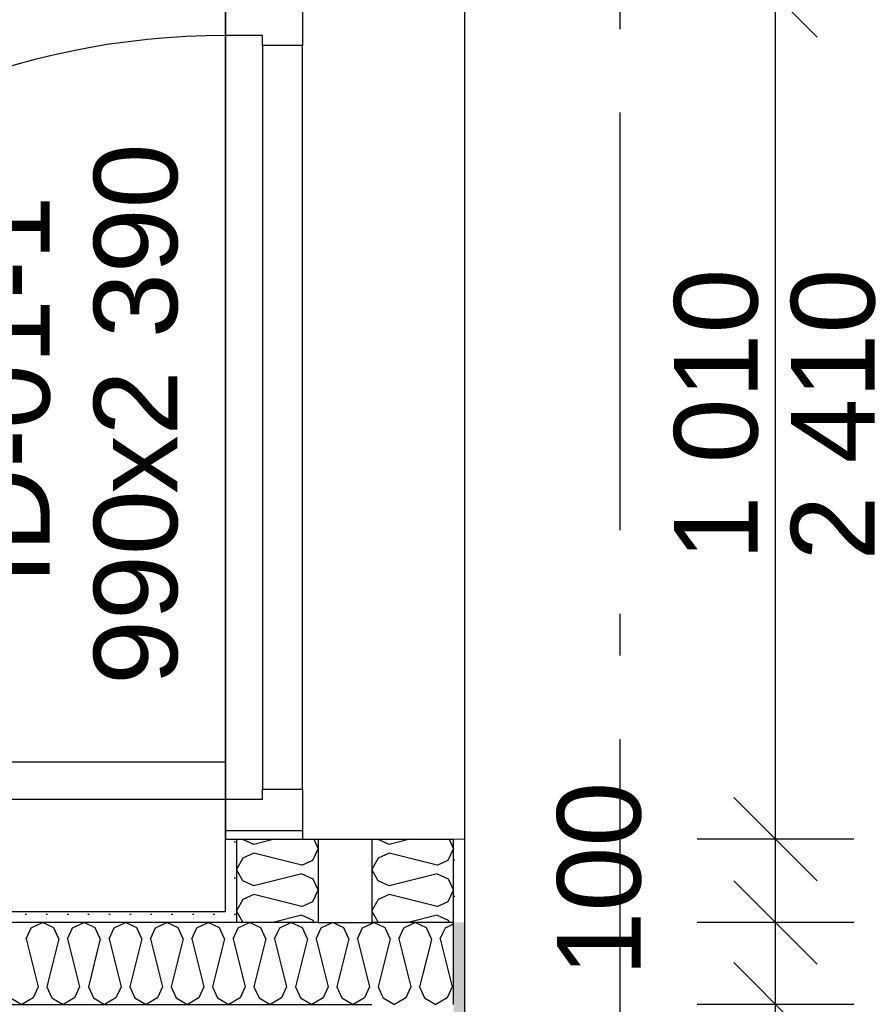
# Model space of a CAD drawing. Header units: millimetres. Extents: x -150 to 340931, y -1115 to 365939.
# Tile 162 of 253: x 297518 to 298525, y 354270 to 355448. Entities that reach past the tile are written whole.
import ezdxf
from ezdxf.enums import TextEntityAlignment as Align

# ---------------------------------------------------------------- set-up
doc = ezdxf.new("R2010")
doc.units = ezdxf.units.MM
doc.header["$LTSCALE"] = 0.5
doc.header["$MEASUREMENT"] = 0
doc.linetypes.add('Akselinje', pattern=[1500, 1000, -200, 100, -200])
doc.linetypes.add('PLINE', pattern=[0])
doc.layers.add('236- Innvendig kledning og overflate(Nye konstruksjoner)', color=7, linetype='Continuous', lineweight=0)
for name, color, linetype in [('242- Ikke-bærende innervegger (Skravur)(Nye konstruksjoner)', 7, 'Continuous'), ('242- Ikke-bærende innervegger(Nye konstruksjoner)', 7, 'Continuous'), ('244- Vinduer_ dører_ foldevegger(Nye konstruksjoner)', 7, 'Continuous'), ('82-- Modullinjer(Nye konstruksjoner)', 7, 'Continuous'), ('842-M___1_50 Målsetting bygning(Nye konstruksjoner)', 7, 'Continuous'), ('852- Teknisk_symbolsk informasjon_ bygning(Nye konstruksjoner)', 7, 'Continuous'), ('862- M___Nettoareal(Nye konstruksjoner)', 7, 'Continuous'), ('862- M___Nettoareal(Polylinje)(Nye konstruksjoner)', 7, 'Continuous'), ('862- M___Nettoareal(Tekst)(Nye konstruksjoner)', 7, 'Continuous')]:
    doc.layers.add(name, color=color, linetype=linetype)
doc.styles.add('GENERATED_STYLE_1', font='txt')
doc.styles.add('GENERATED_STYLE_3', font='arial.ttf')
doc.styles.add('GENERATED_STYLE_5', font='arial.ttf')
doc.dimstyles.new('GENERATED_STYLE__1', dxfattribs={"dimtxt": 100, "dimasz": 95, "dimexe": 0.18, "dimexo": 0.0625, "dimgap": 0, "dimtad": 1, "dimtih": 1, "dimtoh": 1, "dimdec": 0, "dimzin": 0, "dimdsep": 46, "dimtxsty": 'GENERATED_STYLE_3', "dimblk": 'ARROWHEAD_6', "dimblk1": 'ARROWHEAD_6', "dimblk2": 'ARROWHEAD_6', "dimcen": 0.09, "dimse1": 1, "dimse2": 1, "dimclrd": 256, "dimclre": 256, "dimclrt": 256, "dimadec": 1, "dimazin": 0, "dimtfac": 1, "dimtdec": 4, "dimtmove": 0, "dimatfit": 3, "dimfxl": 1, "dimtolj": 1, "dimtzin": 0, "dimarcsym": 0})
doc.dimstyles.new('GENERATED_STYLE__2', dxfattribs={"dimtxt": 100, "dimasz": 95, "dimexe": 0.18, "dimexo": 0.0625, "dimgap": 0, "dimtad": 1, "dimdec": 0, "dimzin": 0, "dimdsep": 46, "dimtxsty": 'GENERATED_STYLE_3', "dimblk": 'ARROWHEAD_6', "dimblk1": 'ARROWHEAD_6', "dimblk2": 'ARROWHEAD_6', "dimcen": 0.09, "dimse1": 1, "dimse2": 1, "dimclrd": 256, "dimclre": 256, "dimclrt": 256, "dimadec": 1, "dimazin": 0, "dimtfac": 1, "dimtdec": 4, "dimtmove": 0, "dimatfit": 3, "dimfxl": 1, "dimtolj": 1, "dimtzin": 0, "dimarcsym": 0})
doc.dimstyles.new('GENERATED_STYLE__4', dxfattribs={"dimtxt": 100, "dimasz": 95, "dimexe": 0.18, "dimexo": 0.0625, "dimgap": 0, "dimtad": 1, "dimdec": 0, "dimzin": 0, "dimdsep": 46, "dimtxsty": 'GENERATED_STYLE_3', "dimblk": 'ARROWHEAD_6', "dimblk1": 'ARROWHEAD_6', "dimblk2": 'ARROWHEAD_6', "dimcen": 0.09, "dimse1": 1, "dimse2": 1, "dimclrd": 256, "dimclre": 256, "dimclrt": 256, "dimadec": 1, "dimazin": 0, "dimtfac": 1, "dimtdec": 4, "dimtmove": 2, "dimatfit": 3, "dimfxl": 1, "dimtolj": 1, "dimtzin": 0, "dimarcsym": 0})
pattern_1 = [(0, (0, 0), (0, 43.30127), [0, -25]), (0, (12.5, 21.65), (0, 43.30127), [0, -25])]

# ---------------------------------------------------------------- blocks, each defined once
blk = doc.blocks.new('STUE__7', base_point=(299299.5, 355025.2))
at = {"layer": '862- M___Nettoareal(Polylinje)(Nye konstruksjoner)', "linetype": 'PLINE', "flags": 128}
blk.add_lwpolyline([(298050, 349780.7), (302741, 349780.7), (302741, 356380.7), (298050, 356380.7), (298050, 355490.7), (298050, 354480.7)], close=True, dxfattribs=at)
at = {"layer": '862- M___Nettoareal(Tekst)(Nye konstruksjoner)', "style": 'GENERATED_STYLE_1'}
for tag, p in [('DUMMY_861', (299523.6, 355213.4)), ('ROOM_NAME', (299075.4, 355163.6)), ('DUMMY_862', (299075.4, 355025.2))]:
    blk.add_attdef(tag, text='', height=100, dxfattribs=at).set_placement(p, align=Align.TOP_LEFT)
blk = doc.blocks.new('ENTRÉ__11', base_point=(296239.6, 355497.8))
at = {"layer": '862- M___Nettoareal(Polylinje)(Nye konstruksjoner)', "linetype": 'PLINE', "flags": 128}
blk.add_lwpolyline([(294722, 356380.7), (294722, 354380.7), (297764, 354380.7), (297764, 356380.7)], close=True, dxfattribs=at)
at = {"layer": '862- M___Nettoareal(Tekst)(Nye konstruksjoner)', "style": 'GENERATED_STYLE_1'}
for tag, p in [('DUMMY_861', (296443.5, 355686)), ('ROOM_NAME', (296035.7, 355665.7)), ('DUMMY_862', (296035.7, 355497.8))]:
    blk.add_attdef(tag, text='', height=100, dxfattribs=at).set_placement(p, align=Align.TOP_LEFT)
blk = doc.blocks.new('Standard grid marker[86]', base_point=(298236, 363787.1))
at = {"layer": '82-- Modullinjer(Nye konstruksjoner)', "linetype": 'Akselinje'}
blk.add_line((298236, 363587.1), (298236, 339987.1), dxfattribs=at)
at = {"layer": '82-- Modullinjer(Nye konstruksjoner)', "style": 'GENERATED_STYLE_5'}
for tag, p in [('AC_MarkerText_1_0', (298236, 363965.3)), ('AC_MarkerText_1_1', (298236, 339715.3))]:
    blk.add_attdef(tag, text='', height=100, rotation=360, dxfattribs=at).set_placement(p, align=Align.TOP_CENTER)
blk = doc.blocks.new('*D774')
at = {"layer": '842-M___1_50 Målsetting bygning(Nye konstruksjoner)', "linetype": 'PLINE'}
for p, q in [((276294.5, 363585.1), (276294.5, 363772.6)), ((335668.8, 363585.1), (335668.8, 363772.6)), ((276344.5, 363728.9), (276244.5, 363628.9)), ((335618.8, 363628.9), (335718.8, 363728.9)), ((276219.5, 363678.9), (276294.5, 363678.9)), ((276294.5, 363678.9), (335668.8, 363678.9)), ((335668.8, 363678.9), (335743.8, 363678.9))]:
    blk.add_line(p, q, dxfattribs=at)
at = {"layer": '842-M___1_50 Målsetting bygning(Nye konstruksjoner)', "insert": (305772, 363698.9), "char_height": 100, "attachment_point": 7, "style": 'GENERATED_STYLE_3'}
blk.add_mtext('\\A1;{\\pql;\\fArial|b0|i0|c0|p0;\\W1.000000;59\xa0374}', dxfattribs=at)
blk = doc.blocks.new('ARROWHEAD_6')
at = {"linetype": 'Continuous'}
for p, q in [((-0.5, -0.5), (0.5, 0.5)), ((0, 0), (-1, 0))]:
    blk.add_line(p, q, dxfattribs=at)
blk = doc.blocks.new('*D1130')
at = {"layer": '842-M___1_50 Målsetting bygning(Nye konstruksjoner)', "linetype": 'PLINE'}
for p, q in [((298372.3, 354417.6), (298472.3, 354317.6)), ((298516.1, 354367.6), (298328.6, 354367.6)), ((298422.3, 354269.6), (298422.3, 354367.6)), ((298372.3, 354319.6), (298472.3, 354219.6)), ((298516.1, 354269.6), (298328.6, 354269.6)), ((298422.3, 354194.6), (298422.3, 354269.6))]:
    blk.add_line(p, q, dxfattribs=at)
at = {"layer": '842-M___1_50 Målsetting bygning(Nye konstruksjoner)', "char_height": 100, "attachment_point": 7, "rotation": 90, "style": 'GENERATED_STYLE_3'}
for s, insert in [('\\A1;{\\pql;\\fArial|b0|i0|c0|p0;\\W1.000000;100}', (298262.3, 354303)), ('\\A1;{\\pql;\\fArial|b0|i0|c0|p0;\\W1.000000;98}', (298402.3, 354075.5))]:
    blk.add_mtext(s, dxfattribs=dict(at, insert=insert))
blk = doc.blocks.new('*D1131')
at = {"layer": '842-M___1_50 Målsetting bygning(Nye konstruksjoner)', "linetype": 'PLINE'}
for p, q in [((298372.3, 354517.3), (298472.3, 354417.3)), ((298516.1, 354467.3), (298328.6, 354467.3)), ((298422.3, 354367.6), (298422.3, 354467.3)), ((298372.3, 354417.6), (298472.3, 354317.6)), ((298516.1, 354367.6), (298328.6, 354367.6))]:
    blk.add_line(p, q, dxfattribs=at)
blk = doc.blocks.new('*D1132')
at = {"layer": '842-M___1_50 Målsetting bygning(Nye konstruksjoner)', "linetype": 'PLINE'}
for p, q in [((298422.3, 355477.3), (298422.3, 355552.3)), ((298472.3, 355427.3), (298372.3, 355527.3)), ((298516.1, 355477.3), (298328.6, 355477.3)), ((298422.3, 354467.3), (298422.3, 355477.3)), ((298372.3, 354517.3), (298472.3, 354417.3)), ((298516.1, 354467.3), (298328.6, 354467.3))]:
    blk.add_line(p, q, dxfattribs=at)
at = {"layer": '842-M___1_50 Målsetting bygning(Nye konstruksjoner)', "char_height": 100, "attachment_point": 7, "rotation": 90, "style": 'GENERATED_STYLE_3'}
for s, insert in [('\\A1;{\\pql;\\fArial|b0|i0|c0|p0;\\W1.000000;1\xa0010}', (298402.3, 354800.7)), ('\\A1;{\\pql;\\fArial|b0|i0|c0|p0;\\W1.000000;2\xa0410}', (298542.3, 354800.7))]:
    blk.add_mtext(s, dxfattribs=dict(at, insert=insert))
blk = doc.blocks.new('*X1329')
at = {"layer": '242- Ikke-bærende innervegger (Skravur)(Nye konstruksjoner)', "linetype": 'PLINE'}
for p, q in [((298033.8, 354364.4), (298037, 354365.9)), ((298021, 354348), (298024.2, 354354.8)), ((298008.4, 354339), (297996.3, 354290.5)), ((298021, 354348), (298035.4, 354290.5)), ((297980.6, 354311.3), (297985.8, 354290.5)), ((297950.8, 354281.4), (297952.7, 354277.2)), ((297985.8, 354290.5), (297979.8, 354277.2)), ((297996.3, 354290.5), (298002.3, 354277.2)), ((298035.4, 354290.5), (298029.4, 354277.2)), ((297952.7, 354277.2), (297966.3, 354269.6)), ((297979.8, 354277.2), (297966.3, 354269.6)), ((298002.3, 354277.2), (298015.8, 354269.6)), ((298029.4, 354277.2), (298015.8, 354269.6))]:
    blk.add_line(p, q, dxfattribs=at)
blk = doc.blocks.new('*X1332')
at = {"layer": '242- Ikke-bærende innervegger (Skravur)(Nye konstruksjoner)', "linetype": 'PLINE'}
for p, q in [((297531.3, 354361.2), (297544.9, 354367.6)), ((297558.4, 354361.2), (297544.9, 354367.6)), ((297580.9, 354361.2), (297594.5, 354367.6)), ((297608, 354361.2), (297594.5, 354367.6)), ((297630.5, 354361.2), (297644, 354367.6)), ((297657.6, 354361.2), (297644, 354367.6)), ((297680.1, 354361.2), (297693.6, 354367.6)), ((297707.1, 354361.2), (297693.6, 354367.6)), ((297729.6, 354361.2), (297743.2, 354367.6)), ((297756.7, 354361.2), (297743.2, 354367.6)), ((297779.2, 354361.2), (297792.8, 354367.6)), ((297806.3, 354361.2), (297792.8, 354367.6)), ((297828.8, 354361.2), (297842.3, 354367.6)), ((297855.9, 354361.2), (297842.3, 354367.6)), ((297878.4, 354361.2), (297891.9, 354367.6)), ((297905.4, 354361.2), (297891.9, 354367.6)), ((297927.9, 354361.2), (297939, 354366.5)), ((297525.3, 354348), (297531.3, 354361.2)), ((297564.5, 354348), (297558.4, 354361.2)), ((297574.9, 354348), (297580.9, 354361.2)), ((297614, 354348), (297608, 354361.2)), ((297624.5, 354348), (297630.5, 354361.2)), ((297663.6, 354348), (297657.6, 354361.2)), ((297674, 354348), (297680.1, 354361.2)), ((297713.2, 354348), (297707.1, 354361.2)), ((297723.6, 354348), (297729.6, 354361.2)), ((297762.8, 354348), (297756.7, 354361.2)), ((297773.2, 354348), (297779.2, 354361.2)), ((297812.3, 354348), (297806.3, 354361.2)), ((297822.7, 354348), (297828.8, 354361.2)), ((297861.9, 354348), (297855.9, 354361.2)), ((297872.3, 354348), (297878.4, 354361.2)), ((297911.5, 354348), (297905.4, 354361.2)), ((297921.9, 354348), (297927.9, 354361.2)), ((297525.3, 354348), (297539.7, 354290.5)), ((297564.5, 354348), (297550.1, 354290.5)), ((297574.9, 354348), (297589.2, 354290.5)), ((297614, 354348), (297599.7, 354290.5)), ((297624.5, 354348), (297638.8, 354290.5)), ((297663.6, 354348), (297649.2, 354290.5)), ((297674, 354348), (297688.4, 354290.5)), ((297713.2, 354348), (297698.8, 354290.5)), ((297723.6, 354348), (297738, 354290.5)), ((297762.8, 354348), (297748.4, 354290.5)), ((297773.2, 354348), (297787.5, 354290.5)), ((297812.3, 354348), (297798, 354290.5)), ((297822.7, 354348), (297837.1, 354290.5)), ((297861.9, 354348), (297847.5, 354290.5)), ((297872.3, 354348), (297886.7, 354290.5)), ((297911.5, 354348), (297897.1, 354290.5)), ((297921.9, 354348), (297936.3, 354290.5)), ((297539.7, 354290.5), (297533.6, 354277.2)), ((297550.1, 354290.5), (297556.1, 354277.2)), ((297589.2, 354290.5), (297583.2, 354277.2)), ((297599.7, 354290.5), (297605.7, 354277.2)), ((297638.8, 354290.5), (297632.8, 354277.2)), ((297649.2, 354290.5), (297655.3, 354277.2)), ((297688.4, 354290.5), (297682.4, 354277.2)), ((297698.8, 354290.5), (297704.9, 354277.2)), ((297738, 354290.5), (297731.9, 354277.2)), ((297748.4, 354290.5), (297754.4, 354277.2)), ((297787.5, 354290.5), (297781.5, 354277.2)), ((297798, 354290.5), (297804, 354277.2)), ((297837.1, 354290.5), (297831.1, 354277.2)), ((297847.5, 354290.5), (297853.6, 354277.2)), ((297886.7, 354290.5), (297880.7, 354277.2)), ((297897.1, 354290.5), (297903.2, 354277.2)), ((297936.3, 354290.5), (297930.2, 354277.2)), ((297506.6, 354277.2), (297520.1, 354269.6)), ((297533.6, 354277.2), (297520.1, 354269.6)), ((297556.1, 354277.2), (297569.7, 354269.6)), ((297583.2, 354277.2), (297569.7, 354269.6)), ((297605.7, 354277.2), (297619.2, 354269.6)), ((297632.8, 354277.2), (297619.2, 354269.6)), ((297655.3, 354277.2), (297668.8, 354269.6)), ((297682.4, 354277.2), (297668.8, 354269.6)), ((297704.9, 354277.2), (297718.4, 354269.6)), ((297731.9, 354277.2), (297718.4, 354269.6)), ((297754.4, 354277.2), (297768, 354269.6)), ((297781.5, 354277.2), (297768, 354269.6)), ((297804, 354277.2), (297817.5, 354269.6)), ((297831.1, 354277.2), (297817.5, 354269.6)), ((297853.6, 354277.2), (297867.1, 354269.6)), ((297880.7, 354277.2), (297867.1, 354269.6)), ((297903.2, 354277.2), (297916.7, 354269.6)), ((297930.2, 354277.2), (297916.7, 354269.6))]:
    blk.add_line(p, q, dxfattribs=at)
blk = doc.blocks.new('*X1333')
at = {"layer": '242- Ikke-bærende innervegger (Skravur)(Nye konstruksjoner)', "linetype": 'PLINE'}
for p, q in [((297939, 354366.5), (297941.5, 354367.6)), ((297955, 354361.2), (297941.5, 354367.6)), ((297977.5, 354361.2), (297991.1, 354367.6)), ((298004.6, 354361.2), (297991.1, 354367.6)), ((298027.1, 354361.2), (298033.8, 354364.4)), ((297961.1, 354348), (297955, 354361.2)), ((297971.5, 354348), (297977.5, 354361.2)), ((298010.6, 354348), (298004.6, 354361.2)), ((298024.2, 354354.8), (298027.1, 354361.2)), ((297961.1, 354348), (297946.7, 354290.5)), ((297971.5, 354348), (297980.6, 354311.3)), ((298010.6, 354348), (298008.4, 354339)), ((297946.7, 354290.5), (297950.8, 354281.4))]:
    blk.add_line(p, q, dxfattribs=at)
blk = doc.blocks.new('*X1371')
at = {"layer": '242- Ikke-bærende innervegger (Skravur)(Nye konstruksjoner)', "linetype": 'PLINE'}
for p, q in [((297784.6, 354368), (297777.5, 354380.6)), ((297855.3, 354376.3), (297820.7, 354367.6)), ((297855.3, 354376.3), (297868.6, 354370.3)), ((297785.3, 354367.6), (297784.6, 354368)), ((297868.6, 354370.3), (297869.8, 354367.6))]:
    blk.add_line(p, q, dxfattribs=at)
blk = doc.blocks.new('*X1372')
at = {"layer": '242- Ikke-bærende innervegger (Skravur)(Nye konstruksjoner)', "linetype": 'PLINE'}
for p, q in [((297946.6, 354368), (297939.5, 354380.6)), ((298017.3, 354376.3), (297982.7, 354367.6)), ((298017.3, 354376.3), (298030.6, 354370.3)), ((297947.3, 354367.6), (297946.6, 354368)), ((298030.6, 354370.3), (298031.8, 354367.6))]:
    blk.add_line(p, q, dxfattribs=at)
blk = doc.blocks.new('*X1373')
at = {"layer": '242- Ikke-bærende innervegger (Skravur)(Nye konstruksjoner)', "linetype": 'PLINE'}
for p, q in [((297784.6, 354467.1), (297784.5, 354467.3)), ((297797.8, 354461.1), (297784.6, 354467.1)), ((297822.6, 354467.3), (297797.8, 354461.1)), ((297869.6, 354467.3), (297875, 354455.9)), ((297797.8, 354450.7), (297784.6, 354444.6)), ((297855.3, 354436.3), (297797.8, 354450.7)), ((297868.6, 354442.3), (297875, 354455.9)), ((297784.6, 354444.6), (297777, 354431.1)), ((297855.3, 354436.3), (297868.6, 354442.3)), ((297784.6, 354417.5), (297777, 354431.1)), ((297855.3, 354425.9), (297797.8, 354411.5)), ((297855.3, 354425.9), (297868.6, 354419.8)), ((297797.8, 354411.5), (297784.6, 354417.5)), ((297868.6, 354419.8), (297875, 354406.3)), ((297797.8, 354401.1), (297784.6, 354395)), ((297855.3, 354386.7), (297797.8, 354401.1)), ((297868.6, 354392.8), (297875, 354406.3)), ((297784.6, 354395), (297777, 354381.5)), ((297855.3, 354386.7), (297868.6, 354392.8)), ((297777.5, 354380.6), (297777, 354381.5))]:
    blk.add_line(p, q, dxfattribs=at)
blk = doc.blocks.new('*X1375')
at = {"layer": '242- Ikke-bærende innervegger (Skravur)(Nye konstruksjoner)', "linetype": 'PLINE'}
for p, q in [((297946.6, 354467.1), (297946.5, 354467.3)), ((297959.8, 354461.1), (297946.6, 354467.1)), ((297984.6, 354467.3), (297959.8, 354461.1)), ((298031.6, 354467.3), (298037, 354455.9)), ((297959.8, 354450.7), (297946.6, 354444.6)), ((298017.3, 354436.3), (297959.8, 354450.7)), ((298030.6, 354442.3), (298037, 354455.9)), ((297946.6, 354444.6), (297939, 354431.1)), ((298017.3, 354436.3), (298030.6, 354442.3)), ((297946.6, 354417.5), (297939, 354431.1)), ((298017.3, 354425.9), (297959.8, 354411.5)), ((298017.3, 354425.9), (298030.6, 354419.8)), ((297959.8, 354411.5), (297946.6, 354417.5)), ((298030.6, 354419.8), (298037, 354406.3)), ((297959.8, 354401.1), (297946.6, 354395)), ((298017.3, 354386.7), (297959.8, 354401.1)), ((298030.6, 354392.8), (298037, 354406.3)), ((297946.6, 354395), (297939, 354381.5)), ((298017.3, 354386.7), (298030.6, 354392.8)), ((297939.5, 354380.6), (297939, 354381.5))]:
    blk.add_line(p, q, dxfattribs=at)
blk = doc.blocks.new('Dørstempel[325]', base_point=(297764, 354972.3))
at = {"layer": '852- Teknisk_symbolsk informasjon_ bygning(Nye konstruksjoner)', "char_height": 100, "attachment_point": 1, "rotation": 90, "style": 'GENERATED_STYLE_3'}
for s, insert in [('\\A1;{\\pql;\\pt0,50;\\fArial|b0|i0|c0|p0;\\W1.000000;x2\xa0390\\fArial|b0|i0|c0|p0;\\W1.000000;\\A1{\\H.66x;\\S^  ;}\\fArial|b0|i0|c0|p0;\\W1.000000;\\fArial|b0|i0|c0|p0;\\W1.000000;\\A1{\\H.66x;\\S^  ;}}', (297606.2, 354880.8)), ('\\A1;{\\pql;\\pt0,50;\\fArial|b0|i0|c0|p0;\\W1.000000;990\\fArial|b0|i0|c0|p0;\\W1.000000;\\A1{\\H.66x;\\S^  ;}\\fArial|b0|i0|c0|p0;\\W1.000000;\\fArial|b0|i0|c0|p0;\\W1.000000;\\A1{\\H.66x;\\S^  ;}}', (297606.2, 354652))]:
    blk.add_mtext(s, dxfattribs=dict(at, insert=insert))
at = {"layer": '852- Teknisk_symbolsk informasjon_ bygning(Nye konstruksjoner)', "style": 'GENERATED_STYLE_3'}
blk.add_attdef('DUMMY_229', text='', height=100, rotation=90, dxfattribs=at).set_placement((297583.3, 355292.6), align=Align.TOP_LEFT)
blk.add_attdef('AC_WIDO_ID', text='', height=100, rotation=90, dxfattribs=at).set_placement((297583.3, 355004.9), align=Align.BOTTOM_CENTER)
blk.add_attdef('DUMMY_228', text='', height=100, rotation=90, dxfattribs=at).set_placement((297583.3, 354575.8), align=Align.TOP_RIGHT)
blk = doc.blocks.new('Dør[28]')
at = {"layer": '236- Innvendig kledning og overflate(Nye konstruksjoner)', "linetype": 'PLINE'}
for p, q in [((297764, 354467.3), (297777, 354467.3)), ((297764, 354467.3), (297777, 354467.3)), ((298037, 354467.3), (298050, 354467.3))]:
    blk.add_line(p, q, dxfattribs=at)
at = {"layer": '244- Vinduer_ dører_ foldevegger(Nye konstruksjoner)', "linetype": 'PLINE'}
for p, q in [((297764, 355477.3), (297764, 354467.3)), ((298050, 355477.3), (298050, 354467.3)), ((297764, 355429.3), (297764, 355467.3)), ((297856, 355467.3), (297856, 355417.3)), ((297808, 355429.3), (297764, 355429.3)), ((297808, 355417.3), (297808, 355429.3)), ((297808, 355417.3), (297808, 354527.3)), ((297856, 355417.3), (297808, 355417.3)), ((297856, 354527.3), (297856, 355417.3)), ((297764, 354559.3), (296850, 354559.3)), ((297764, 354515.3), (297764, 354559.3)), ((297808, 354515.3), (297808, 354527.3)), ((297808, 354527.3), (297856, 354527.3)), ((297856, 354527.3), (297856, 354477.3)), ((296850, 354515.3), (297764, 354515.3)), ((297764, 354477.3), (297764, 354515.3)), ((297764, 354515.3), (297808, 354515.3)), ((297764, 354477.3), (297764, 354467.3)), ((297856, 354477.3), (297764, 354477.3)), ((297856, 354477.3), (297856, 354467.3)), ((297764, 354467.3), (297856, 354467.3)), ((297777, 354467.3), (297856, 354467.3)), ((297777, 354467.3), (297856, 354467.3)), ((297856, 354467.3), (297875, 354467.3)), ((297875, 354467.3), (297939, 354467.3)), ((297939, 354467.3), (298037, 354467.3))]:
    blk.add_line(p, q, dxfattribs=at)
blk.add_arc((297764, 354515.3), 914, 90, 180, dxfattribs=at)
at = {"layer": '852- Teknisk_symbolsk informasjon_ bygning(Nye konstruksjoner)'}
ref = blk.add_blockref('Dørstempel[325]', (297764, 354972.3), dxfattribs=at)
ref.add_attrib('AC_WIDO_ID', 'ID-01-1', dxfattribs={"color": 7, "height": 100, "rotation": 90, "style": 'GENERATED_STYLE_3'}).set_placement((297583.3, 355004.9), align=Align.BOTTOM_CENTER)
blk = doc.blocks.new('*D1568')
at = {"layer": '842-M___1_50 Målsetting bygning(Nye konstruksjoner)', "linetype": 'PLINE'}
for p, q in [((296849, 354319.6), (296949, 354219.6)), ((296899, 351263.6), (296899, 354269.6)), ((296849, 351313.6), (296949, 351213.6)), ((296992.7, 351263.6), (296805.2, 351263.6))]:
    blk.add_line(p, q, dxfattribs=at)
at = {"layer": '842-M___1_50 Målsetting bygning(Nye konstruksjoner)', "char_height": 100, "attachment_point": 7, "rotation": 90, "style": 'GENERATED_STYLE_3'}
for s, insert in [('\\A1;{\\pql;\\fArial|b0|i0|c0|p0;\\W1.000000;98}', (296848.2, 354095.7)), ('\\A1;{\\pql;\\fArial|b0|i0|c0|p0;\\W1.000000;3\xa0006}', (296879, 352595.1))]:
    blk.add_mtext(s, dxfattribs=dict(at, insert=insert))
blk = doc.blocks.new('*D1569')
at = {"layer": '842-M___1_50 Målsetting bygning(Nye konstruksjoner)', "linetype": 'PLINE'}
for p, q in [((296849, 354417.6), (296949, 354317.6)), ((296992.7, 354367.6), (296805.2, 354367.6)), ((296899, 354269.6), (296899, 354367.6)), ((296849, 354319.6), (296949, 354219.6)), ((296992.7, 354269.6), (296805.2, 354269.6)), ((296899, 351263.6), (296899, 354269.6))]:
    blk.add_line(p, q, dxfattribs=at)
blk = doc.blocks.new('*D1570')
at = {"layer": '842-M___1_50 Målsetting bygning(Nye konstruksjoner)', "linetype": 'PLINE'}
for p, q in [((296899, 356380.7), (296899, 356455.7)), ((296949, 356330.7), (296849, 356430.7)), ((296992.7, 356380.7), (296805.2, 356380.7)), ((296899, 354367.6), (296899, 356380.7)), ((296849, 354417.6), (296949, 354317.6)), ((296992.7, 354367.6), (296805.2, 354367.6))]:
    blk.add_line(p, q, dxfattribs=at)
at = {"layer": '842-M___1_50 Målsetting bygning(Nye konstruksjoner)', "insert": (296879, 355202.6), "char_height": 100, "attachment_point": 7, "rotation": 90, "style": 'GENERATED_STYLE_3'}
blk.add_mtext('\\A1;{\\pql;\\fArial|b0|i0|c0|p0;\\W1.000000;2\xa0013}', dxfattribs=at)
blk = doc.blocks.new('*D1572')
at = {"layer": '842-M___1_50 Målsetting bygning(Nye konstruksjoner)', "linetype": 'PLINE'}
for p, q in [((294709, 355955), (294709, 356142.5)), ((294759, 356098.7), (294659, 355998.7)), ((297827, 356098.7), (297727, 355998.7)), ((294611, 356048.7), (294709, 356048.7)), ((294709, 356048.7), (297777, 356048.7))]:
    blk.add_line(p, q, dxfattribs=at)
at = {"layer": '842-M___1_50 Målsetting bygning(Nye konstruksjoner)', "char_height": 100, "attachment_point": 7, "rotation": 360, "style": 'GENERATED_STYLE_3'}
for s, insert in [('\\A1;{\\pql;\\fArial|b0|i0|c0|p0;\\W1.000000;98}', (294722.3, 356070.2)), ('\\A1;{\\pql;\\fArial|b0|i0|c0|p0;\\W1.000000;3\xa0068}', (296071.4, 356068.7))]:
    blk.add_mtext(s, dxfattribs=dict(at, insert=insert))
blk = doc.blocks.new('*D1573')
at = {"layer": '842-M___1_50 Målsetting bygning(Nye konstruksjoner)', "linetype": 'PLINE'}
for p, q in [((297777, 355955), (297777, 356142.5)), ((298037, 355955), (298037, 356142.5)), ((297827, 356098.7), (297727, 355998.7)), ((297987, 355998.7), (298087, 356098.7)), ((294709, 356048.7), (297777, 356048.7)), ((297777, 356048.7), (298037, 356048.7)), ((298037, 356048.7), (298112, 356048.7))]:
    blk.add_line(p, q, dxfattribs=at)
at = {"layer": '842-M___1_50 Målsetting bygning(Nye konstruksjoner)', "insert": (297798.8, 356087.3), "char_height": 100, "attachment_point": 7, "rotation": 360, "style": 'GENERATED_STYLE_3'}
blk.add_mtext('\\A1;{\\pql;\\fArial|b0|i0|c0|p0;\\W1.000000;260}', dxfattribs=at)

msp = doc.modelspace()

# ---------------------------------------------------------------- hatches: boundary and pattern name
at = {"layer": '242- Ikke-bærende innervegger (Skravur)(Nye konstruksjoner)', "linetype": 'Continuous'}
h = msp.add_hatch(dxfattribs=at)
h.set_pattern_fill('Prikker_tett', color=256, style=0, pattern_type=2)
h.set_pattern_definition(pattern_1)
h.paths.add_polyline_path([(297764, 354380.6), (297777, 354380.6), (297777, 354467.3), (297764, 354467.3)])
h = msp.add_hatch(dxfattribs=at)
h.set_pattern_fill('Prikker_tett', color=256, style=0, pattern_type=2)
h.set_pattern_definition(pattern_1)
h.paths.add_polyline_path([(298037, 354467.3), (298037, 354380.6), (298050, 354380.6), (298050, 354467.3)])
h = msp.add_hatch(dxfattribs=at)
h.set_pattern_fill('Prikker_tett', color=256, style=0, pattern_type=2)
h.set_pattern_definition(pattern_1)
h.paths.add_polyline_path([(297764, 354380.6), (296657, 354380.6), (296657, 354367.6), (297764, 354367.6)])
h = msp.add_hatch(dxfattribs=at)
h.set_pattern_fill('Prikker_tett', color=256, style=0, pattern_type=2)
h.set_pattern_definition(pattern_1)
h.paths.add_polyline_path([(297777, 354380.6), (297764, 354380.6), (297764, 354367.6), (297777, 354367.6)])
h = msp.add_hatch(dxfattribs=at)
h.set_pattern_fill('Prikker_tett', color=256, style=0, pattern_type=2)
h.set_pattern_definition(pattern_1)
h.paths.add_polyline_path([(298037, 354367.6), (298050, 354367.6), (298050, 354380.6)])
h = msp.add_hatch(dxfattribs=at)
h.set_pattern_fill('Prikker_tett', color=256, style=0, pattern_type=2)
h.set_pattern_definition(pattern_1)
h.paths.add_polyline_path([(298037, 354380.6), (298037, 354367.6), (298050, 354380.6)])
h = msp.add_hatch(dxfattribs=at)
h.set_pattern_fill('Prikker_tett', color=256, style=0, pattern_type=2)
h.set_pattern_definition(pattern_1)
h.paths.add_polyline_path([(298037, 354367.6), (298037, 351065.7), (298050, 351065.7), (298050, 354367.6)])
h = msp.add_hatch(dxfattribs=at)
h.set_pattern_fill('Prikker_tett', color=256, style=0, pattern_type=2)
h.set_pattern_definition(pattern_1)
h.paths.add_polyline_path([(296657, 354269.6), (296657, 354256.6), (297926, 354256.6), (297926, 354269.6)])

# ---------------------------------------------------------------- linework, layer by layer
at = {"layer": '236- Innvendig kledning og overflate(Nye konstruksjoner)', "linetype": 'PLINE'}
for p, q in [((297764, 354467.3), (297777, 354467.3)), ((298037, 354467.3), (298050, 354467.3))]:
    msp.add_line(p, q, dxfattribs=at)
at = {"layer": '236- Innvendig kledning og overflate(Nye konstruksjoner)', "linetype": 'PLINE', "flags": 128}
for points in [[(297764, 354467.3), (297764, 354380.6)], [(298050, 354380.6), (298050, 354467.3)], [(297764, 354380.6), (296657, 354380.6)], [(298050, 354380.6), (298050, 354367.6)], [(298050, 351065.7), (298050, 354367.6)]]:
    msp.add_lwpolyline(points, dxfattribs=at)
at = {"layer": '242- Ikke-bærende innervegger(Nye konstruksjoner)', "linetype": 'PLINE'}
for p, q in [((297777, 354467.3), (297777, 354380.6)), ((297777, 354467.3), (297856, 354467.3)), ((297856, 354467.3), (297875, 354467.3)), ((297875, 354467.3), (297875, 354380.6)), ((297875, 354467.3), (297939, 354467.3)), ((297939, 354467.3), (297939, 354380.6)), ((297939, 354467.3), (298037, 354467.3)), ((298037, 354380.6), (298037, 354467.3)), ((297777, 354380.6), (297777, 354367.6)), ((297777, 354380.6), (297777, 354367.6)), ((297875, 354380.6), (297875, 354367.6)), ((297939, 354380.6), (297939, 354367.6)), ((298037, 354367.6), (298037, 354380.6)), ((298037, 354367.6), (298037, 354380.6)), ((297875, 354367.6), (296657, 354367.6)), ((297875, 354367.6), (297939, 354367.6)), ((297875, 354367.6), (297939, 354367.6)), ((298037, 354367.6), (297939, 354367.6)), ((298037, 354269.6), (298037, 354367.6)), ((298037, 354269.6), (298037, 354367.6)), ((296657, 354269.6), (297939, 354269.6))]:
    msp.add_line(p, q, dxfattribs=at)

# ---------------------------------------------------------------- block references
at = {"layer": '242- Ikke-bærende innervegger(Nye konstruksjoner)'}
for name in ['*X1373', '*X1375', '*X1371', '*X1372', '*X1332', '*X1333', '*X1329']:
    msp.add_blockref(name, (0, 0), dxfattribs=at)
at = {"layer": '244- Vinduer_ dører_ foldevegger(Nye konstruksjoner)', "linetype": 'PLINE'}
msp.add_blockref('Dør[28]', (0, 0), dxfattribs=at)
at = {"layer": '82-- Modullinjer(Nye konstruksjoner)', "linetype": 'PLINE'}
msp.add_blockref('Standard grid marker[86]', (298236, 363787.1), dxfattribs=at)
at = {"layer": '862- M___Nettoareal(Nye konstruksjoner)', "linetype": 'Continuous'}
for name, p in [('ENTRÉ__11', (296239.6, 355497.8)), ('STUE__7', (299299.5, 355025.2))]:
    msp.add_blockref(name, p, dxfattribs=at)

# ---------------------------------------------------------------- dimensions: what is measured, and where the dimension line sits
at = {"layer": '842-M___1_50 Målsetting bygning(Nye konstruksjoner)', "linetype": 'Continuous'}
dim = msp.add_linear_dim(base=(335668.8, 363678.9), p1=(276294.5, 358685.2), p2=(335668.8, 339845.1), dimstyle='GENERATED_STYLE__1', dxfattribs=at)
dim.commit()
dim.dimension.update_dxf_attribs({"geometry": '*D774', "text_midpoint": (305981.5, 363748.9), "dimtype": 160})
for base, p1, p2, angle, dimstyle, picture, middle, turn in [((296899, 356380.7), (297939, 354367.6), (298050, 356380.7), 90, 'GENERATED_STYLE__2', '*D1570', (296829, 355374.1), 90), ((297777, 356048.7), (294709, 353822.2), (297777, 356380.7), 360, 'GENERATED_STYLE__2', '*D1572', (296243, 356118.7), 360), ((298037, 356048.7), (297777, 356380.7), (298037, 352074.2), 360, 'GENERATED_STYLE__4', '*D1573', (297912.9, 356137.3), 360), ((298422.3, 355477.3), (298050, 354467.3), (298050, 355477.3), 90, 'GENERATED_STYLE__2', '*D1132', (298352.3, 354972.2), 90), ((298422.3, 354367.6), (296330.5, 354269.6), (296373, 354367.6), 90, 'GENERATED_STYLE__4', '*D1130', (298352.3, 354151.6), 90), ((298422.3, 354467.3), (296373, 354367.6), (298050, 354467.3), 90, 'GENERATED_STYLE__2', '*D1131', (298212.3, 354417.2), 90), ((296899, 354367.6), (297939, 354269.6), (297939, 354367.6), 90, 'GENERATED_STYLE__4', '*D1569', (296798.2, 354171.8), 90), ((296899, 354269.6), (297939, 351263.6), (297939, 354269.6), 90, 'GENERATED_STYLE__2', '*D1568', (296829, 352766.6), 90)]:
    dim = msp.add_linear_dim(base=base, p1=p1, p2=p2, angle=angle, dimstyle=dimstyle, dxfattribs=at)
    dim.commit()
    dim.dimension.update_dxf_attribs({"geometry": picture, "text_midpoint": middle, "dimtype": 160, "text_rotation": turn})

doc.saveas('drawing.dxf')
